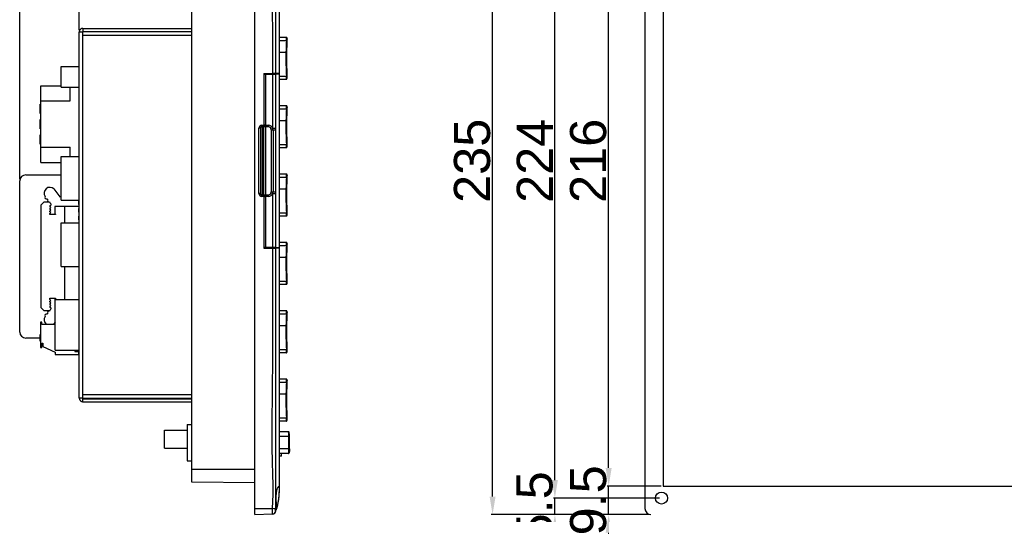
# Model space of a CAD drawing. Header units: millimetres. Extents: x 7205 to 9529, y -660 to 140.
# Tile 135 of 193: x 7730 to 8057, y -242 to -78. Entities that reach past the tile are written whole.
import ezdxf

# ---------------------------------------------------------------- set-up
doc = ezdxf.new("R2010")
doc.units = ezdxf.units.MM
doc.header["$LTSCALE"] = 3
doc.header["$PDSIZE"] = -1
doc.styles.get("Standard").update_dxf_attribs({"font": 'arial.ttf', "height": 12})
doc.dimstyles.new('ISO-25', dxfattribs={"dimtxt": 12, "dimasz": 6, "dimexe": 0.5, "dimexo": 0.625, "dimtad": 1, "dimdec": 1, "dimdsep": 46, "dimtxsty": 'Standard', "dimcen": 0, "dimclrd": 256, "dimclre": 256, "dimadec": 0, "dimazin": 0, "dimtfac": 1, "dimtdec": 1, "dimtmove": 0, "dimatfit": 3, "dimfxl": 1, "dimlwd": 30, "dimlwe": 30, "dimarcsym": 0})

# ---------------------------------------------------------------- blocks, each defined once
blk = doc.blocks.new('*D180')
at = {"lineweight": 30}
for p, q in [((7750.23, -81.21), (7750.23, 55.06)), ((7756.23, 54.56), (7810.53, 54.56)), ((7816.53, -7.78), (7816.53, 55.06))]:
    blk.add_line(p, q, dxfattribs=at)
for points in [[(7756.23, 55.56), (7756.23, 53.56), (7750.23, 54.56)], [(7810.53, 55.56), (7810.53, 53.56), (7816.53, 54.56)]]:
    blk.add_solid(points)
at = {"layer": 'Defpoints', "color": 0}
for p in [(7816.53, 54.56), (7816.53, -8.4), (7750.23, -81.84)]:
    blk.add_point(p, dxfattribs=at)
at = {"color": 0, "insert": (7783.38, 61.31), "char_height": 12, "attachment_point": 5}
blk.add_mtext('65.8', dxfattribs=at)
blk = doc.blocks.new('*D181')
at = {"lineweight": 30}
for p, q in [((7730.43, -130.7), (7730.43, 80.55)), ((7736.43, 80.05), (7810.53, 80.05)), ((7816.53, -7.79), (7816.53, 80.55))]:
    blk.add_line(p, q, dxfattribs=at)
for points in [[(7736.43, 81.05), (7736.43, 79.05), (7730.43, 80.05)], [(7810.53, 81.05), (7810.53, 79.05), (7816.53, 80.05)]]:
    blk.add_solid(points)
at = {"layer": 'Defpoints', "color": 0}
for p in [(7816.53, 80.05), (7816.53, -8.42), (7730.43, -131.32)]:
    blk.add_point(p, dxfattribs=at)
at = {"color": 0, "insert": (7773.48, 86.8), "char_height": 12, "attachment_point": 5}
blk.add_mtext('86.1', dxfattribs=at)
blk = doc.blocks.new('*D230')
at = {"lineweight": 30}
for p, q in [((7908.11, -230.66), (7908.11, -224.66)), ((7942.88, -236.66), (7907.61, -236.66)), ((7908.11, -242.16), (7908.11, -236.66)), ((7939.38, -242.16), (7907.61, -242.16)), ((7908.11, -248.16), (7908.11, -254.16))]:
    blk.add_line(p, q, dxfattribs=at)
for points in [[(7907.11, -230.66), (7909.11, -230.66), (7908.11, -236.66)], [(7907.11, -248.16), (7909.11, -248.16), (7908.11, -242.16)]]:
    blk.add_solid(points)
at = {"layer": 'Defpoints', "color": 0}
for p in [(7908.11, -236.66), (7943.51, -236.66), (7940.01, -242.16)]:
    blk.add_point(p, dxfattribs=at)
at = {"color": 0, "insert": (7901.39, -239.41), "char_height": 12, "attachment_point": 5, "rotation": 90}
blk.add_mtext('5.5', dxfattribs=at)
blk = doc.blocks.new('*D231')
at = {"lineweight": 30}
for p, q in [((7942.88, -12.66), (7907.61, -12.66)), ((7908.11, -230.66), (7908.11, -18.66)), ((7942.88, -236.66), (7907.61, -236.66))]:
    blk.add_line(p, q, dxfattribs=at)
for points in [[(7907.11, -18.66), (7909.11, -18.66), (7908.11, -12.66)], [(7907.11, -230.66), (7909.11, -230.66), (7908.11, -236.66)]]:
    blk.add_solid(points)
at = {"layer": 'Defpoints', "color": 0}
for p in [(7908.11, -12.66), (7943.51, -12.66), (7943.51, -236.66)]:
    blk.add_point(p, dxfattribs=at)
at = {"color": 0, "insert": (7901.46, -124.66), "char_height": 12, "attachment_point": 5, "rotation": 90}
blk.add_mtext('224', dxfattribs=at)
blk = doc.blocks.new('*D232')
at = {"lineweight": 30}
for p, q in [((7925.97, -226.66), (7925.97, -220.66)), ((7943.38, -232.66), (7925.47, -232.66)), ((7925.97, -242.16), (7925.97, -232.66)), ((7939.38, -242.16), (7925.47, -242.16)), ((7925.97, -248.16), (7925.97, -254.16))]:
    blk.add_line(p, q, dxfattribs=at)
for points in [[(7924.97, -226.66), (7926.97, -226.66), (7925.97, -232.66)], [(7924.97, -248.16), (7926.97, -248.16), (7925.97, -242.16)]]:
    blk.add_solid(points)
at = {"layer": 'Defpoints', "color": 0}
for p in [(7925.97, -232.66), (7944.01, -232.66), (7940.01, -242.16)]:
    blk.add_point(p, dxfattribs=at)
at = {"color": 0, "insert": (7919.22, -237.41), "char_height": 12, "attachment_point": 5, "rotation": 90}
blk.add_mtext('9.5', dxfattribs=at)
blk = doc.blocks.new('*D233')
at = {"lineweight": 30}
for p, q in [((7943.38, -16.66), (7925.47, -16.66)), ((7925.97, -226.66), (7925.97, -22.66)), ((7943.38, -232.66), (7925.47, -232.66))]:
    blk.add_line(p, q, dxfattribs=at)
for points in [[(7924.97, -22.66), (7926.97, -22.66), (7925.97, -16.66)], [(7924.97, -226.66), (7926.97, -226.66), (7925.97, -232.66)]]:
    blk.add_solid(points)
at = {"layer": 'Defpoints', "color": 0}
for p in [(7925.97, -16.66), (7944.01, -16.66), (7944.01, -232.66)]:
    blk.add_point(p, dxfattribs=at)
at = {"color": 0, "insert": (7919.22, -124.66), "char_height": 12, "attachment_point": 5, "rotation": 90}
blk.add_mtext('216', dxfattribs=at)
blk = doc.blocks.new('*D234')
at = {"lineweight": 30}
for p, q in [((7939.38, -7.16), (7886.93, -7.16)), ((7887.43, -236.16), (7887.43, -13.16)), ((7939.38, -242.16), (7886.93, -242.16))]:
    blk.add_line(p, q, dxfattribs=at)
for points in [[(7886.43, -13.16), (7888.43, -13.16), (7887.43, -7.16)], [(7886.43, -236.16), (7888.43, -236.16), (7887.43, -242.16)]]:
    blk.add_solid(points)
at = {"layer": 'Defpoints', "color": 0}
for p in [(7887.43, -7.16), (7940.01, -7.16), (7940.01, -242.16)]:
    blk.add_point(p, dxfattribs=at)
at = {"color": 0, "insert": (7880.68, -124.66), "char_height": 12, "attachment_point": 5, "rotation": 90}
blk.add_mtext('235', dxfattribs=at)

msp = doc.modelspace()

# ---------------------------------------------------------------- linework, layer by layer
at = {"linetype": 'Continuous', "lineweight": 30}
for p, q in [((7808.53, -240.16), (7808.53, -9.16)), ((7938.01, -9.16), (7938.01, -240.16)), ((7816.53, -17.16), (7816.53, -95.66)), ((7787.53, -227.16), (7787.53, -22.16)), ((7751.43, -81.66), (7751.23, -81.86)), ((7751.43, -80.66), (7751.43, -81.66)), ((7751.43, -80.66), (7787.53, -80.66)), ((7751.43, -81.66), (7787.53, -81.66)), ((7750.23, -81.86), (7751.43, -81.86)), ((7750.23, -203.46), (7750.23, -81.86)), ((7751.43, -83.06), (7751.43, -81.86)), ((7787.53, -81.86), (7751.43, -81.86)), ((7751.43, -202.26), (7751.43, -83.06)), ((7787.53, -83.06), (7751.43, -83.06)), ((7816.53, -83.61), (7818.96, -83.61)), ((7816.53, -84.66), (7818.96, -84.66)), ((7819.16, -84.67), (7818.96, -84.66)), ((7818.83, -88.7), (7816.53, -88.7)), ((7744.23, -100.21), (7744.23, -93.31)), ((7744.23, -93.31), (7750.23, -93.31)), ((7811.53, -95.66), (7814.44, -95.66)), ((7811.53, -95.66), (7811.53, -112.86)), ((7811.53, -95.86), (7812.05, -95.86)), ((7812.05, -95.86), (7812.05, -112.86)), ((7812.05, -95.86), (7814.44, -95.86)), ((7813.39, -95.86), (7813.39, -95.66)), ((7813.68, -95.66), (7813.68, -95.86)), ((7814.44, -95.86), (7815.35, -95.86)), ((7814.53, -95.66), (7814.53, -95.86)), ((7816.53, -95.66), (7816.53, -95.86)), ((7816.53, -95.86), (7816.53, -153.46)), ((7816.53, -96.56), (7818.96, -96.56)), ((7818.96, -97.61), (7816.53, -97.61)), ((7819.16, -96.55), (7818.96, -96.56)), ((7737.43, -99.76), (7744.23, -99.76)), ((7737.43, -104.76), (7737.43, -99.76)), ((7744.23, -100.21), (7750.23, -100.21)), ((7747.23, -104.76), (7747.23, -100.21)), ((7737.43, -105.84), (7737.23, -105.84)), ((7737.23, -108.17), (7737.23, -105.84)), ((7737.43, -104.76), (7747.23, -104.76)), ((7737.43, -120.16), (7737.43, -104.76)), ((7816.53, -106.31), (7818.96, -106.31)), ((7816.53, -107.36), (7818.96, -107.36)), ((7819.16, -107.37), (7818.96, -107.36)), ((7737.23, -108.17), (7737.43, -108.17)), ((7737.23, -108.59), (7737.23, -108.17)), ((7737.23, -108.92), (7737.23, -108.59)), ((7737.23, -108.59), (7737.43, -108.59)), ((7737.23, -108.92), (7737.43, -108.92)), ((7737.43, -110.92), (7737.23, -110.92)), ((7737.23, -113.25), (7737.23, -110.92)), ((7737.23, -113.25), (7737.43, -113.25)), ((7737.23, -113.67), (7737.23, -113.25)), ((7737.23, -113.67), (7737.43, -113.67)), ((7737.23, -114), (7737.23, -113.67)), ((7737.23, -114), (7737.43, -114)), ((7809.85, -135.46), (7809.85, -113.86)), ((7810.33, -113.86), (7809.85, -113.86)), ((7810.33, -113.86), (7810.33, -135.46)), ((7811.03, -113.36), (7810.83, -113.36)), ((7810.85, -112.86), (7811.53, -112.86)), ((7811.03, -135.96), (7811.03, -113.36)), ((7812.05, -112.86), (7811.53, -112.86)), ((7811.53, -136.46), (7811.53, -112.86)), ((7813.01, -113.36), (7812.03, -113.36)), ((7812.03, -113.36), (7812.03, -135.96)), ((7812.05, -112.86), (7813.03, -112.86)), ((7813.94, -114.36), (7814.01, -114.36)), ((7813.94, -114.36), (7813.94, -134.96)), ((7814.01, -114.36), (7814.53, -114.36)), ((7814.01, -134.96), (7814.01, -114.36)), ((7814.53, -114.36), (7814.53, -134.96)), ((7815.35, -113.85), (7815.35, -114.36)), ((7818.83, -111.4), (7816.53, -111.4)), ((7737.43, -116), (7737.23, -116)), ((7737.23, -118.33), (7737.23, -116)), ((7737.23, -118.33), (7737.43, -118.33)), ((7737.23, -118.75), (7737.23, -118.33)), ((7737.23, -118.75), (7737.43, -118.75)), ((7737.23, -119.08), (7737.23, -118.75)), ((7737.23, -119.08), (7737.43, -119.08)), ((7737.43, -120.16), (7747.23, -120.16)), ((7737.43, -125.16), (7737.43, -120.16)), ((7747.23, -123.21), (7747.23, -120.16)), ((7816.53, -119.26), (7818.96, -119.26)), ((7818.96, -120.31), (7816.53, -120.31)), ((7819.16, -119.25), (7818.96, -119.26)), ((7744.23, -137.71), (7744.23, -123.21)), ((7744.23, -123.21), (7750.23, -123.21)), ((7737.43, -125.16), (7744.23, -125.16)), ((7732.43, -129.32), (7744.23, -129.32)), ((7816.53, -129.01), (7818.96, -129.01)), ((7816.53, -130.06), (7818.96, -130.06)), ((7819.16, -130.07), (7818.96, -130.06)), ((7730.43, -181.52), (7730.43, -131.32)), ((7741.78, -134.01), (7743.8, -136.57)), ((7743.8, -136.57), (7744.23, -136.48)), ((7810.33, -135.46), (7809.85, -135.46)), ((7810.83, -135.96), (7811.03, -135.96)), ((7811.53, -136.46), (7810.85, -136.46)), ((7811.53, -136.46), (7812.05, -136.46)), ((7811.53, -136.46), (7811.53, -153.66)), ((7812.03, -135.96), (7813.01, -135.96)), ((7812.05, -136.46), (7812.05, -153.46)), ((7813.03, -136.46), (7812.05, -136.46)), ((7813.94, -134.96), (7814.01, -134.96)), ((7814.01, -134.96), (7814.53, -134.96)), ((7814.44, -153.46), (7814.44, -135.47)), ((7818.83, -134.1), (7816.53, -134.1)), ((7737.43, -139.42), (7738.43, -138.42)), ((7737.43, -139.42), (7737.43, -173.42)), ((7740.37, -138.42), (7738.43, -138.42)), ((7740.5, -140.45), (7740.8, -140.11)), ((7740.5, -140.7), (7740.5, -140.45)), ((7740.53, -139.49), (7740.85, -139.24)), ((7740.53, -139.79), (7740.53, -139.49)), ((7740.8, -140.11), (7740.53, -139.79)), ((7740.85, -139.24), (7740.85, -139.06)), ((7750.23, -139.82), (7742.11, -139.82)), ((7742.11, -139.82), (7742.11, -142.13)), ((7744.23, -137.71), (7750.23, -137.71)), ((7745.43, -145.21), (7745.43, -139.82)), ((7750.23, -137.96), (7750.03, -137.96)), ((7750.03, -138.57), (7750.03, -137.96)), ((7750.03, -139.17), (7750.03, -138.57)), ((7750.03, -139.17), (7750.23, -139.17)), ((7750.23, -140.5), (7750.03, -140.5)), ((7750.03, -141.11), (7750.03, -140.5)), ((7740.49, -141.33), (7740.81, -141.04)), ((7740.49, -141.62), (7740.49, -141.33)), ((7740.8, -141.82), (7740.49, -141.62)), ((7740.49, -142.18), (7740.8, -141.82)), ((7740.49, -142.52), (7740.49, -142.18)), ((7742.28, -142.52), (7740.49, -142.52)), ((7740.81, -141.04), (7740.5, -140.7)), ((7742.11, -142.13), (7742.28, -142.32)), ((7742.28, -142.32), (7742.28, -142.52)), ((7750.03, -141.71), (7750.03, -141.11)), ((7750.03, -141.71), (7750.23, -141.71)), ((7750.23, -143.04), (7750.03, -143.04)), ((7750.03, -143.65), (7750.03, -143.04)), ((7750.03, -144.25), (7750.03, -143.65)), ((7816.53, -141.96), (7818.96, -141.96)), ((7818.96, -143.01), (7816.53, -143.01)), ((7819.16, -141.95), (7818.96, -141.96)), ((7744.23, -159.71), (7744.23, -145.21)), ((7744.23, -145.21), (7750.23, -145.21)), ((7750.03, -144.25), (7750.23, -144.25)), ((7812.05, -153.46), (7811.53, -153.46)), ((7814.44, -153.46), (7812.05, -153.46)), ((7813.39, -153.66), (7813.39, -153.46)), ((7813.68, -153.46), (7813.68, -153.66)), ((7814.53, -153.46), (7814.53, -153.66)), ((7816.53, -151.71), (7818.96, -151.71)), ((7816.53, -152.76), (7818.96, -152.76)), ((7816.53, -153.46), (7816.53, -153.66)), ((7819.16, -152.77), (7818.96, -152.76)), ((7811.53, -153.66), (7814.44, -153.66)), ((7816.53, -153.66), (7816.53, -232.16)), ((7818.83, -156.8), (7816.53, -156.8)), ((7744.23, -159.71), (7750.23, -159.71)), ((7745.43, -170.68), (7745.43, -159.71)), ((7816.53, -164.66), (7818.96, -164.66)), ((7818.96, -165.71), (7816.53, -165.71)), ((7819.16, -164.65), (7818.96, -164.66)), ((7740.49, -170.66), (7740.49, -170.32)), ((7740.49, -170.32), (7742.28, -170.32)), ((7740.8, -171.02), (7740.49, -170.66)), ((7740.49, -171.22), (7740.8, -171.02)), ((7740.49, -171.51), (7740.49, -171.22)), ((7740.81, -171.8), (7740.49, -171.51)), ((7740.5, -172.14), (7740.81, -171.8)), ((7740.5, -172.39), (7740.5, -172.14)), ((7740.8, -172.73), (7740.5, -172.39)), ((7740.53, -173.05), (7740.8, -172.73)), ((7740.53, -173.35), (7740.53, -173.05)), ((7742.28, -170.52), (7742.11, -170.71)), ((7742.11, -170.71), (7742.11, -173.02)), ((7742.11, -173.02), (7742.23, -173.02)), ((7742.23, -187.58), (7742.23, -170.68)), ((7742.23, -170.68), (7750.23, -170.68)), ((7742.28, -170.32), (7742.28, -170.52)), ((7738.43, -174.42), (7737.43, -173.42)), ((7738.43, -174.42), (7740.37, -174.42)), ((7740.85, -173.6), (7740.53, -173.35)), ((7740.85, -173.78), (7740.85, -173.6)), ((7816.53, -174.41), (7818.96, -174.41)), ((7816.53, -175.46), (7818.96, -175.46)), ((7819.16, -175.47), (7818.96, -175.46)), ((7737.38, -178.21), (7737.38, -186.61)), ((7737.75, -178.21), (7737.38, -178.21)), ((7737.75, -178.96), (7737.75, -178.21)), ((7742.23, -178.96), (7737.75, -178.96)), ((7741.78, -178.83), (7741.64, -178.96)), ((7742.23, -178.26), (7741.78, -178.83)), ((7818.83, -179.5), (7816.53, -179.5)), ((7737.38, -182.36), (7737.23, -182.36)), ((7737.23, -184.03), (7737.23, -182.36)), ((7737.23, -183.52), (7732.43, -183.52)), ((7737.23, -184.03), (7737.38, -184.03)), ((7737.23, -184.32), (7737.23, -184.03)), ((7737.23, -184.32), (7737.38, -184.32)), ((7737.23, -184.56), (7737.23, -184.32)), ((7737.23, -184.56), (7737.38, -184.56)), ((7737.75, -185.25), (7738.11, -185.25)), ((7737.75, -186.61), (7737.75, -185.25)), ((7738.11, -185.25), (7738.11, -186.35)), ((7737.38, -186.61), (7737.75, -186.61)), ((7738.11, -186.35), (7742.26, -188.2)), ((7742.23, -187.58), (7750.23, -187.58)), ((7742.26, -188.2), (7742.26, -188.96)), ((7742.26, -188.96), (7750.03, -188.96)), ((7748.73, -187.58), (7748.73, -187.96)), ((7748.73, -187.96), (7750.23, -187.96)), ((7750.03, -188.96), (7750.03, -187.96)), ((7816.53, -187.36), (7818.96, -187.36)), ((7818.96, -188.41), (7816.53, -188.41)), ((7819.16, -187.35), (7818.96, -187.36)), ((7816.53, -197.11), (7818.96, -197.11)), ((7816.53, -198.16), (7818.96, -198.16)), ((7819.16, -198.17), (7818.96, -198.16)), ((7751.43, -203.46), (7751.43, -202.26)), ((7751.43, -202.26), (7787.53, -202.26)), ((7818.83, -202.2), (7816.53, -202.2)), ((7751.43, -203.46), (7750.23, -203.46)), ((7751.23, -203.46), (7751.43, -203.66)), ((7751.43, -203.46), (7787.53, -203.46)), ((7751.43, -204.66), (7751.43, -203.66)), ((7751.43, -203.66), (7787.53, -203.66)), ((7751.43, -204.66), (7787.53, -204.66)), ((7786.03, -212.26), (7786.03, -224.26)), ((7786.03, -212.26), (7787.53, -212.26)), ((7816.53, -210.06), (7818.96, -210.06)), ((7818.96, -211.11), (7816.53, -211.11)), ((7819.16, -210.05), (7818.96, -210.06)), ((7778.53, -220.11), (7778.53, -214.11)), ((7778.53, -214.11), (7786.03, -214.11)), ((7819.64, -214.61), (7816.53, -214.61)), ((7819.8, -216.26), (7816.53, -216.26)), ((7819.8, -220.26), (7819.8, -216.26)), ((7820, -216.26), (7819.8, -216.26)), ((7820, -220.26), (7820, -216.26)), ((7778.53, -220.11), (7786.03, -220.11)), ((7819.8, -220.26), (7816.53, -220.26)), ((7819.64, -221.91), (7816.53, -221.91)), ((7817.33, -222.71), (7817.33, -221.91)), ((7820, -220.26), (7819.8, -220.26)), ((7786.03, -224.26), (7787.53, -224.26)), ((7816.55, -222.76), (7816.53, -222.76)), ((7817.33, -222.71), (7816.55, -222.76)), ((7787.53, -231.43), (7787.53, -227.16)), ((7808.53, -227.16), (7787.53, -227.16)), ((7808.53, -231.61), (7787.53, -231.43)), ((7816.53, -232.16), (7816.53, -234.16)), ((7808.53, -240.16), (7814.38, -240.16)), ((7808.53, -242.16), (7808.53, -240.16)), ((7815.33, -241.27), (7815.55, -240.44)), ((7815.63, -240.39), (7815.67, -240.25)), ((7808.53, -242.16), (7814.38, -241.95))]:
    msp.add_line(p, q, dxfattribs=at)
at = {"color": 3, "linetype": 'Continuous', "lineweight": 30}
for p, q in [((7944.01, -16.66), (7944.01, -232.66)), ((7944.01, -232.66), (8332.01, -232.66))]:
    msp.add_line(p, q, dxfattribs=at)
at = {"linetype": 'Continuous', "lineweight": 30, "flags": 128}
for points in [[(7815.35, -10.06), (7815.35, -10.06), (7815.35, -12.06), (7815.35, -20.06), (7815.35, -52.06), (7815.35, -95.66)], [(7814.44, -113.85), (7814.44, -110.53), (7814.44, -108.51), (7814.44, -95.86)], [(7815.35, -95.86), (7815.35, -97.86), (7815.35, -105.86), (7815.35, -113.85)], [(7814.44, -113.85), (7814.59, -113.85), (7814.74, -113.85), (7814.87, -113.85), (7815, -113.85), (7815.12, -113.85), (7815.21, -113.85), (7815.29, -113.85), (7815.35, -113.85)], [(7814.53, -114.36), (7814.67, -114.36), (7814.8, -114.36), (7814.92, -114.36), (7815.04, -114.36), (7815.14, -114.36), (7815.23, -114.36), (7815.3, -114.36), (7815.35, -114.36)], [(7815.35, -114.36), (7815.35, -116.39), (7815.35, -124.54), (7815.35, -134.96)], [(7814.44, -135.47), (7814.59, -135.47), (7814.74, -135.47), (7814.87, -135.47), (7815, -135.47), (7815.12, -135.47), (7815.21, -135.47), (7815.29, -135.47), (7815.35, -135.47)], [(7814.53, -134.96), (7814.67, -134.96), (7814.8, -134.96), (7814.92, -134.96), (7815.04, -134.96), (7815.14, -134.96), (7815.22, -134.96), (7815.3, -134.96), (7815.35, -134.96)], [(7815.35, -134.96), (7815.35, -135.25), (7815.35, -135.47)], [(7815.35, -135.47), (7815.35, -137.86), (7815.35, -153.46)], [(7815.35, -153.66), (7815.35, -155.66), (7815.35, -163.66), (7815.35, -195.66), (7815.35, -239.26), (7815.35, -239.26)], [(7815.35, -241.27), (7815.35, -241.27), (7815.35, -241.27), (7815.35, -241.27), (7815.35, -241.27), (7815.35, -241.27), (7815.35, -241.27)]]:
    msp.add_lwpolyline(points, dxfattribs=at)
at = {"color": 3, "linetype": 'Continuous', "lineweight": 30}
msp.add_circle((7943.51, -236.66), 2, dxfattribs=at)
at = {"linetype": 'Continuous', "lineweight": 30}
for centre, radius, start, end in [((7941.54, -90.61), 122.72, 177.2211, 179.1085), ((7818.96, -83.81), 0.2, 41.9572, 89.9901), ((7941.54, -90.61), 122.52, 177.2211, 179.0121), ((7941.54, -90.61), 122.72, 179.1085, 182.7789), ((7941.54, -90.61), 122.52, 179.0121, 180), ((7941.54, -90.61), 122.52, 180, 182.7789), ((7815.28, -95.96), 0.3, 90, 160.5288), ((7941.54, -113.31), 122.72, 177.2211, 179.1085), ((7818.96, -106.51), 0.2, 41.9572, 89.9901), ((7941.54, -113.31), 122.52, 177.2211, 179.0121), ((7810.85, -113.86), 1, 90, 180), ((7810.83, -113.86), 0.5, 90, 180), ((7807.25, -112.98), 3.6, 354.0133, 1.9891), ((7811.03, -112.86), 0.5, 270, 0), ((7812.03, -112.86), 0.5, 180, 270), ((7808.45, -112.98), 3.6, 354.0133, 1.9891), ((7809.43, -112.98), 3.6, 354.0133, 1.9891), ((7813.01, -114.36), 1, 359.9825, 89.9825), ((7813.03, -114.36), 1.5, 19.7256, 89.9901), ((7813.03, -114.36), 1.5, 359.9997, 19.7371), ((7941.54, -113.31), 122.72, 179.1085, 182.7789), ((7941.54, -113.31), 122.52, 179.0121, 180), ((7941.54, -113.31), 122.52, 180, 182.7789), ((7732.43, -131.32), 2, 90, 180), ((7941.54, -136.01), 122.72, 177.2211, 179.1085), ((7818.96, -129.21), 0.2, 41.9572, 89.9901), ((7941.54, -136.01), 122.52, 177.2211, 179.0121), ((7740.44, -135.37), 1.91, 45.3813, 217.0566), ((7941.54, -136.01), 122.52, 179.0121, 180), ((7739.32, -136.82), 0.502, 144.364, 290.9282), ((7739.85, -137.25), 0.344, 185.7818, 260.9068), ((7810.85, -135.46), 1, 180, 270), ((7810.83, -135.46), 0.5, 180, 270), ((7807.25, -136.33), 3.6, 358.0109, 5.9867), ((7811.03, -136.46), 0.5, 0, 90), ((7812.03, -136.46), 0.5, 90, 180), ((7808.45, -136.33), 3.6, 358.0109, 5.9867), ((7813.01, -134.96), 1, 270.0175, 0.0175), ((7809.43, -136.33), 3.6, 358.0109, 5.9867), ((7813.03, -134.96), 1.5, 270.0098, 340.2121), ((7813.03, -134.96), 1.5, 340.2006, 0.0003), ((7941.54, -136.01), 122.72, 179.1085, 182.7789), ((7941.54, -136.01), 122.52, 180, 182.7789), ((7740.14, -137.88), 0.447, 140.4541, 289.1849), ((7750.45, -131.36), 12.3, 214.2998, 218.7206), ((7815.28, -153.36), 0.3, 199.5428, 270), ((7941.54, -158.71), 122.72, 177.2211, 179.1085), ((7818.96, -151.91), 0.2, 41.9572, 89.9901), ((7941.54, -158.71), 122.52, 177.2211, 179.0121), ((7941.54, -158.71), 122.72, 179.1085, 182.7789), ((7941.54, -158.71), 122.52, 179.0121, 180), ((7941.54, -158.71), 122.52, 180, 182.7789), ((7740.44, -177.47), 1.91, 142.9434, 231.1712), ((7739.32, -176.02), 0.502, 69.0718, 215.636), ((7739.85, -175.59), 0.344, 99.0932, 174.2182), ((7740.14, -174.97), 0.447, 70.8151, 219.5459), ((7750.45, -181.48), 12.3, 141.2794, 145.7002), ((7941.54, -181.41), 122.72, 177.2211, 179.1085), ((7941.54, -181.41), 122.52, 177.2211, 179.0121), ((7941.54, -181.41), 122.72, 179.1085, 182.7789), ((7941.54, -181.41), 122.52, 179.0121, 180), ((7732.43, -181.52), 2, 180, 270), ((7941.54, -181.41), 122.52, 180, 182.7789), ((7941.54, -204.11), 122.72, 177.2211, 179.1085), ((7941.54, -204.11), 122.52, 177.2211, 179.0121), ((7941.54, -204.11), 122.72, 179.1085, 182.7789), ((7941.54, -204.11), 122.52, 179.0121, 180), ((7941.54, -204.11), 122.52, 180, 182.7789), ((7819.64, -221.71), 0.2, 270.1427, 0.142), ((7803.81, -333.5), 93.94, 82.9681, 83.5418), ((7814.34, -240.96), 0.995, 272.121, 347.4195), ((7814.41, -240.95), 1, 272, 341.191), ((7940.01, -240.16), 2, 180, 270)]:
    msp.add_arc(centre, radius, start, end, dxfattribs=at)
for centre, start_param, end_param in [((7812.94, -114.36), 0, 1.570796), ((7812.94, -134.96), 4.712389, 6.283185)]:
    msp.add_ellipse(centre, major_axis=(1, 0), ratio=0.999391, start_param=start_param, end_param=end_param, dxfattribs=at)
for points, knots in [([(7814.44, -95.66), (7814.42, -81.55), (7814.38, -56.84), (7814.55, -30.06), (7814.38, -16.36), (7814.54, -12.24), (7814.43, -10.18), (7814.38, -9.16)], [0, 0, 0, 0, 0.489166, 0.857175, 0.928571, 0.964334, 1, 1, 1, 1]), ([(7819.18, -84.13), (7819.18, -84.08), (7819.18, -83.95), (7819.18, -83.85), (7819.17, -83.79), (7819.16, -83.74), (7819.13, -83.69), (7819.09, -83.65), (7819.03, -83.61), (7818.98, -83.61), (7818.96, -83.61)], [0, 0, 0, 0, 0.174811, 0.53255, 0.650768, 0.719899, 0.786608, 0.854462, 0.930523, 1, 1, 1, 1]), ([(7818.96, -84.66), (7818.97, -84.54), (7818.98, -84.3), (7818.98, -83.99), (7818.98, -83.75), (7818.97, -83.63), (7818.97, -83.61), (7818.96, -83.61)], [0, 0, 0, 0, 0.214469, 0.428995, 0.643256, 0.857374, 1, 1, 1, 1]), ([(7819.18, -84.13), (7819.18, -84.13), (7819.18, -84.2), (7819.17, -84.39), (7819.17, -84.57), (7819.16, -84.67)], [0, 0, 0, 0, 0.016653, 0.508341, 1, 1, 1, 1]), ([(7819.18, -84.21), (7819.18, -84.13), (7819.18, -84.04), (7819.18, -83.99), (7819.18, -83.98)], [0, 0, 0, 0, 0.841784, 1, 1, 1, 1]), ([(7818.83, -88.7), (7818.85, -88.7), (7818.88, -88.7), (7818.92, -88.68), (7818.98, -88.64), (7819.02, -88.58), (7819.04, -88.52), (7819.04, -88.49), (7819.04, -88.49)], [0, 0, 0, 0, 0.0924194, 0.2218968, 0.3963285, 0.6380016, 0.956519, 1, 1, 1, 1]), ([(7818.83, -88.7), (7818.85, -88.7), (7818.88, -88.7), (7818.92, -88.68), (7818.98, -88.64), (7819.02, -88.58), (7819.04, -88.52), (7819.04, -88.49), (7819.04, -88.49)], [0, 0, 0, 0, 0.092419, 0.221897, 0.396329, 0.638002, 0.956519, 1, 1, 1, 1]), ([(7815.35, -95.66), (7815.31, -95.66), (7815.21, -95.66), (7814.95, -95.66), (7814.68, -95.66), (7814.51, -95.66), (7814.44, -95.66)], [0, 0, 0, 0, 0.279142, 0.558283, 0.837425, 1, 1, 1, 1]), ([(7816.53, -95.66), (7816.48, -95.66), (7816.38, -95.66), (7815.69, -95.66), (7815.35, -95.66)], [0, 0, 0, 0, 0.499953, 1, 1, 1, 1]), ([(7816.53, -95.86), (7816.5, -95.86), (7816.43, -95.86), (7815.98, -95.86), (7815.53, -95.86), (7815.35, -95.86)], [0, 0, 0, 0, 0.3819327, 0.7459756, 1, 1, 1, 1]), ([(7818.96, -97.61), (7818.97, -97.6), (7818.98, -97.57), (7818.98, -97.39), (7818.98, -97.13), (7818.97, -96.83), (7818.97, -96.64), (7818.96, -96.56)], [0, 0, 0, 0, 0.2144689, 0.4289953, 0.6432564, 0.8573742, 1, 1, 1, 1]), ([(7818.97, -97.6), (7818.97, -97.61), (7819, -97.61), (7819.05, -97.59), (7819.1, -97.56), (7819.13, -97.52), (7819.15, -97.48), (7819.16, -97.45), (7819.17, -97.41), (7819.18, -97.34), (7819.18, -97.21), (7819.18, -97.06), (7819.18, -97)], [0, 0, 0, 0, 0.013187, 0.086174, 0.144312, 0.194813, 0.240248, 0.28492, 0.345818, 0.485175, 0.827171, 1, 1, 1, 1]), ([(7819.16, -96.55), (7819.17, -96.61), (7819.17, -96.77), (7819.18, -96.93), (7819.18, -97), (7819.18, -97)], [0, 0, 0, 0, 0.392889, 0.9826, 1, 1, 1, 1]), ([(7819.18, -106.83), (7819.18, -106.78), (7819.18, -106.65), (7819.18, -106.55), (7819.17, -106.49), (7819.16, -106.44), (7819.13, -106.39), (7819.09, -106.35), (7819.03, -106.31), (7818.98, -106.31), (7818.96, -106.31)], [0, 0, 0, 0, 0.174811, 0.53255, 0.650768, 0.719899, 0.786608, 0.854462, 0.930523, 1, 1, 1, 1]), ([(7818.96, -107.36), (7818.97, -107.24), (7818.98, -107), (7818.98, -106.69), (7818.98, -106.45), (7818.97, -106.33), (7818.97, -106.31), (7818.96, -106.31)], [0, 0, 0, 0, 0.214469, 0.428995, 0.643256, 0.857374, 1, 1, 1, 1]), ([(7819.18, -106.83), (7819.18, -106.83), (7819.18, -106.9), (7819.17, -107.09), (7819.17, -107.27), (7819.16, -107.37)], [0, 0, 0, 0, 0.016653, 0.508341, 1, 1, 1, 1]), ([(7819.18, -106.91), (7819.18, -106.83), (7819.18, -106.74), (7819.18, -106.69), (7819.18, -106.68)], [0, 0, 0, 0, 0.841784, 1, 1, 1, 1]), ([(7818.83, -111.4), (7818.85, -111.4), (7818.88, -111.4), (7818.92, -111.38), (7818.98, -111.34), (7819.02, -111.28), (7819.04, -111.22), (7819.04, -111.19), (7819.04, -111.19)], [0, 0, 0, 0, 0.0924194, 0.2218968, 0.3963285, 0.6380016, 0.956519, 1, 1, 1, 1]), ([(7818.83, -111.4), (7818.85, -111.4), (7818.88, -111.4), (7818.92, -111.38), (7818.98, -111.34), (7819.02, -111.28), (7819.04, -111.22), (7819.04, -111.19), (7819.04, -111.19)], [0, 0, 0, 0, 0.092419, 0.221897, 0.396329, 0.638002, 0.956519, 1, 1, 1, 1]), ([(7818.96, -120.31), (7818.97, -120.3), (7818.98, -120.27), (7818.98, -120.09), (7818.98, -119.83), (7818.97, -119.53), (7818.97, -119.34), (7818.96, -119.26)], [0, 0, 0, 0, 0.2144689, 0.4289953, 0.6432564, 0.8573742, 1, 1, 1, 1]), ([(7818.97, -120.3), (7818.97, -120.31), (7819, -120.31), (7819.05, -120.29), (7819.1, -120.26), (7819.13, -120.22), (7819.15, -120.18), (7819.16, -120.15), (7819.17, -120.11), (7819.18, -120.04), (7819.18, -119.91), (7819.18, -119.76), (7819.18, -119.7)], [0, 0, 0, 0, 0.013187, 0.086174, 0.144312, 0.194813, 0.240248, 0.28492, 0.345818, 0.485175, 0.827171, 1, 1, 1, 1]), ([(7819.16, -119.25), (7819.17, -119.31), (7819.17, -119.47), (7819.18, -119.63), (7819.18, -119.7), (7819.18, -119.7)], [0, 0, 0, 0, 0.392889, 0.9826, 1, 1, 1, 1]), ([(7819.18, -129.53), (7819.18, -129.48), (7819.18, -129.35), (7819.18, -129.25), (7819.17, -129.19), (7819.16, -129.14), (7819.13, -129.09), (7819.09, -129.05), (7819.03, -129.01), (7818.98, -129.01), (7818.96, -129.01)], [0, 0, 0, 0, 0.174811, 0.53255, 0.650768, 0.719899, 0.786608, 0.854462, 0.930523, 1, 1, 1, 1]), ([(7818.96, -130.06), (7818.97, -129.94), (7818.98, -129.7), (7818.98, -129.39), (7818.98, -129.15), (7818.97, -129.03), (7818.97, -129.01), (7818.96, -129.01)], [0, 0, 0, 0, 0.214469, 0.428995, 0.643256, 0.857374, 1, 1, 1, 1]), ([(7819.18, -129.53), (7819.18, -129.53), (7819.18, -129.6), (7819.17, -129.79), (7819.17, -129.97), (7819.16, -130.07)], [0, 0, 0, 0, 0.016653, 0.508341, 1, 1, 1, 1]), ([(7819.18, -129.61), (7819.18, -129.53), (7819.18, -129.44), (7819.18, -129.39), (7819.18, -129.38)], [0, 0, 0, 0, 0.841784, 1, 1, 1, 1]), ([(7818.83, -134.1), (7818.85, -134.1), (7818.88, -134.1), (7818.92, -134.08), (7818.98, -134.04), (7819.02, -133.98), (7819.04, -133.92), (7819.04, -133.89), (7819.04, -133.89)], [0, 0, 0, 0, 0.0924194, 0.2218968, 0.3963285, 0.6380016, 0.956519, 1, 1, 1, 1]), ([(7818.83, -134.1), (7818.85, -134.1), (7818.88, -134.1), (7818.92, -134.08), (7818.98, -134.04), (7819.02, -133.98), (7819.04, -133.92), (7819.04, -133.89), (7819.04, -133.89)], [0, 0, 0, 0, 0.092419, 0.221897, 0.396329, 0.638002, 0.956519, 1, 1, 1, 1]), ([(7818.96, -143.01), (7818.97, -143), (7818.98, -142.97), (7818.98, -142.79), (7818.98, -142.53), (7818.97, -142.23), (7818.97, -142.04), (7818.96, -141.96)], [0, 0, 0, 0, 0.2144689, 0.4289953, 0.6432564, 0.8573742, 1, 1, 1, 1]), ([(7818.97, -143), (7818.97, -143.01), (7819, -143.01), (7819.05, -142.99), (7819.1, -142.96), (7819.13, -142.92), (7819.15, -142.88), (7819.16, -142.85), (7819.17, -142.81), (7819.18, -142.74), (7819.18, -142.61), (7819.18, -142.46), (7819.18, -142.4)], [0, 0, 0, 0, 0.013187, 0.086174, 0.144312, 0.194813, 0.240248, 0.28492, 0.345818, 0.485175, 0.827171, 1, 1, 1, 1]), ([(7819.16, -141.95), (7819.17, -142.01), (7819.17, -142.17), (7819.18, -142.33), (7819.18, -142.4), (7819.18, -142.4)], [0, 0, 0, 0, 0.392889, 0.9826, 1, 1, 1, 1]), ([(7815.35, -153.46), (7815.3, -153.46), (7815.21, -153.46), (7814.95, -153.46), (7814.68, -153.46), (7814.5, -153.46), (7814.44, -153.46)], [0, 0, 0, 0, 0.278947, 0.557894, 0.836841, 1, 1, 1, 1]), ([(7815.35, -153.46), (7815.54, -153.46), (7815.99, -153.46), (7816.43, -153.46), (7816.5, -153.46), (7816.53, -153.46)], [0, 0, 0, 0, 0.269256, 0.632, 1, 1, 1, 1]), ([(7819.18, -152.23), (7819.18, -152.18), (7819.18, -152.05), (7819.18, -151.95), (7819.17, -151.89), (7819.16, -151.84), (7819.13, -151.79), (7819.09, -151.75), (7819.03, -151.71), (7818.98, -151.71), (7818.96, -151.71)], [0, 0, 0, 0, 0.174811, 0.53255, 0.650768, 0.719899, 0.786608, 0.854462, 0.930523, 1, 1, 1, 1]), ([(7818.96, -152.76), (7818.97, -152.64), (7818.98, -152.4), (7818.98, -152.09), (7818.98, -151.85), (7818.97, -151.73), (7818.97, -151.71), (7818.96, -151.71)], [0, 0, 0, 0, 0.214469, 0.428995, 0.643256, 0.857374, 1, 1, 1, 1]), ([(7819.18, -152.23), (7819.18, -152.23), (7819.18, -152.3), (7819.17, -152.49), (7819.17, -152.67), (7819.16, -152.77)], [0, 0, 0, 0, 0.016653, 0.508341, 1, 1, 1, 1]), ([(7819.18, -152.31), (7819.18, -152.23), (7819.18, -152.14), (7819.18, -152.09), (7819.18, -152.08)], [0, 0, 0, 0, 0.841784, 1, 1, 1, 1]), ([(7814.38, -240.16), (7814.48, -238.1), (7814.68, -233.99), (7814, -218.01), (7814.5, -199.57), (7814.42, -174.86), (7814.43, -162), (7814.44, -153.66)], [0, 0, 0, 0, 0.071318, 0.142849, 0.55426, 0.710586, 1, 1, 1, 1]), ([(7814.44, -153.66), (7814.55, -153.66), (7814.78, -153.66), (7815.07, -153.66), (7815.26, -153.66), (7815.33, -153.66), (7815.35, -153.66)], [0, 0, 0, 0, 0.2791417, 0.5582834, 0.8374252, 1, 1, 1, 1]), ([(7816.53, -153.66), (7816.48, -153.66), (7816.38, -153.66), (7815.69, -153.66), (7815.35, -153.66)], [0, 0, 0, 0, 0.499953, 1, 1, 1, 1]), ([(7818.83, -156.8), (7818.85, -156.8), (7818.88, -156.8), (7818.92, -156.78), (7818.98, -156.74), (7819.02, -156.68), (7819.04, -156.62), (7819.04, -156.59), (7819.04, -156.59)], [0, 0, 0, 0, 0.0924194, 0.2218968, 0.3963285, 0.6380016, 0.956519, 1, 1, 1, 1]), ([(7818.83, -156.8), (7818.85, -156.8), (7818.88, -156.8), (7818.92, -156.78), (7818.98, -156.74), (7819.02, -156.68), (7819.04, -156.62), (7819.04, -156.59), (7819.04, -156.59)], [0, 0, 0, 0, 0.092419, 0.221897, 0.396329, 0.638002, 0.956519, 1, 1, 1, 1]), ([(7818.96, -165.71), (7818.97, -165.7), (7818.98, -165.67), (7818.98, -165.49), (7818.98, -165.23), (7818.97, -164.93), (7818.97, -164.74), (7818.96, -164.66)], [0, 0, 0, 0, 0.2144689, 0.4289953, 0.6432564, 0.8573742, 1, 1, 1, 1]), ([(7818.97, -165.7), (7818.97, -165.71), (7819, -165.71), (7819.05, -165.69), (7819.1, -165.66), (7819.13, -165.62), (7819.15, -165.58), (7819.16, -165.55), (7819.17, -165.51), (7819.18, -165.44), (7819.18, -165.31), (7819.18, -165.16), (7819.18, -165.1)], [0, 0, 0, 0, 0.013187, 0.086174, 0.144312, 0.194813, 0.240248, 0.28492, 0.345818, 0.485175, 0.827171, 1, 1, 1, 1]), ([(7819.16, -164.65), (7819.17, -164.71), (7819.17, -164.87), (7819.18, -165.03), (7819.18, -165.1), (7819.18, -165.1)], [0, 0, 0, 0, 0.392889, 0.9826, 1, 1, 1, 1]), ([(7819.18, -174.93), (7819.18, -174.88), (7819.18, -174.75), (7819.18, -174.65), (7819.17, -174.59), (7819.16, -174.54), (7819.13, -174.49), (7819.09, -174.45), (7819.03, -174.41), (7818.98, -174.41), (7818.96, -174.41)], [0, 0, 0, 0, 0.174811, 0.53255, 0.650768, 0.719899, 0.786608, 0.854462, 0.930523, 1, 1, 1, 1]), ([(7818.96, -175.46), (7818.97, -175.34), (7818.98, -175.1), (7818.98, -174.79), (7818.98, -174.55), (7818.97, -174.43), (7818.97, -174.41), (7818.96, -174.41)], [0, 0, 0, 0, 0.214469, 0.428995, 0.643256, 0.857374, 1, 1, 1, 1]), ([(7819.18, -174.93), (7819.18, -174.93), (7819.18, -175), (7819.17, -175.19), (7819.17, -175.37), (7819.16, -175.47)], [0, 0, 0, 0, 0.016653, 0.508341, 1, 1, 1, 1]), ([(7819.18, -175.01), (7819.18, -174.93), (7819.18, -174.84), (7819.18, -174.79), (7819.18, -174.78)], [0, 0, 0, 0, 0.841784, 1, 1, 1, 1]), ([(7818.83, -179.5), (7818.85, -179.5), (7818.88, -179.5), (7818.92, -179.48), (7818.98, -179.44), (7819.02, -179.38), (7819.04, -179.32), (7819.04, -179.29), (7819.04, -179.29)], [0, 0, 0, 0, 0.0924194, 0.2218968, 0.3963285, 0.6380016, 0.956519, 1, 1, 1, 1]), ([(7818.83, -179.5), (7818.85, -179.5), (7818.88, -179.5), (7818.92, -179.48), (7818.98, -179.44), (7819.02, -179.38), (7819.04, -179.32), (7819.04, -179.29), (7819.04, -179.29)], [0, 0, 0, 0, 0.092419, 0.221897, 0.396329, 0.638002, 0.956519, 1, 1, 1, 1]), ([(7818.96, -188.41), (7818.97, -188.4), (7818.98, -188.37), (7818.98, -188.19), (7818.98, -187.93), (7818.97, -187.63), (7818.97, -187.44), (7818.96, -187.36)], [0, 0, 0, 0, 0.2144689, 0.4289953, 0.6432564, 0.8573742, 1, 1, 1, 1]), ([(7818.97, -188.4), (7818.97, -188.41), (7819, -188.41), (7819.05, -188.39), (7819.1, -188.36), (7819.13, -188.32), (7819.15, -188.28), (7819.16, -188.25), (7819.17, -188.21), (7819.18, -188.14), (7819.18, -188.01), (7819.18, -187.86), (7819.18, -187.8)], [0, 0, 0, 0, 0.013187, 0.086174, 0.144312, 0.194813, 0.240248, 0.28492, 0.345818, 0.485175, 0.827171, 1, 1, 1, 1]), ([(7819.16, -187.35), (7819.17, -187.41), (7819.17, -187.57), (7819.18, -187.73), (7819.18, -187.8), (7819.18, -187.8)], [0, 0, 0, 0, 0.392889, 0.9826, 1, 1, 1, 1]), ([(7819.18, -197.63), (7819.18, -197.58), (7819.18, -197.45), (7819.18, -197.35), (7819.17, -197.29), (7819.16, -197.24), (7819.13, -197.19), (7819.09, -197.15), (7819.03, -197.11), (7818.98, -197.11), (7818.96, -197.11)], [0, 0, 0, 0, 0.174811, 0.53255, 0.650768, 0.719899, 0.786608, 0.854462, 0.930523, 1, 1, 1, 1]), ([(7818.96, -198.16), (7818.97, -198.04), (7818.98, -197.8), (7818.98, -197.49), (7818.98, -197.25), (7818.97, -197.13), (7818.97, -197.11), (7818.96, -197.11)], [0, 0, 0, 0, 0.214469, 0.428995, 0.643256, 0.857374, 1, 1, 1, 1]), ([(7819.18, -197.63), (7819.18, -197.63), (7819.18, -197.7), (7819.17, -197.89), (7819.17, -198.07), (7819.16, -198.17)], [0, 0, 0, 0, 0.016653, 0.508341, 1, 1, 1, 1]), ([(7819.18, -197.71), (7819.18, -197.63), (7819.18, -197.54), (7819.18, -197.49), (7819.18, -197.48)], [0, 0, 0, 0, 0.841784, 1, 1, 1, 1]), ([(7818.83, -202.2), (7818.85, -202.2), (7818.88, -202.2), (7818.92, -202.18), (7818.98, -202.14), (7819.02, -202.08), (7819.04, -202.02), (7819.04, -201.99), (7819.04, -201.99)], [0, 0, 0, 0, 0.0924194, 0.2218968, 0.3963285, 0.6380016, 0.956519, 1, 1, 1, 1]), ([(7818.83, -202.2), (7818.85, -202.2), (7818.88, -202.2), (7818.92, -202.18), (7818.98, -202.14), (7819.02, -202.08), (7819.04, -202.02), (7819.04, -201.99), (7819.04, -201.99)], [0, 0, 0, 0, 0.092419, 0.221897, 0.396329, 0.638002, 0.956519, 1, 1, 1, 1]), ([(7750.23, -203.46), (7750.23, -203.53), (7750.24, -203.67), (7750.3, -203.89), (7750.41, -204.1), (7750.55, -204.29), (7750.74, -204.45), (7750.95, -204.56), (7751.18, -204.64), (7751.35, -204.65), (7751.43, -204.66)], [0, 0, 0, 0, 0.113285, 0.229215, 0.354825, 0.484075, 0.609717, 0.739002, 0.867546, 1, 1, 1, 1]), ([(7818.96, -211.11), (7818.97, -211.1), (7818.98, -211.07), (7818.98, -210.89), (7818.98, -210.63), (7818.97, -210.33), (7818.97, -210.14), (7818.96, -210.06)], [0, 0, 0, 0, 0.2144689, 0.4289953, 0.6432564, 0.8573742, 1, 1, 1, 1]), ([(7818.97, -211.1), (7818.97, -211.11), (7819, -211.11), (7819.05, -211.09), (7819.1, -211.06), (7819.13, -211.02), (7819.15, -210.98), (7819.16, -210.95), (7819.17, -210.91), (7819.18, -210.84), (7819.18, -210.71), (7819.18, -210.56), (7819.18, -210.5)], [0, 0, 0, 0, 0.013187, 0.086174, 0.144312, 0.194813, 0.240248, 0.28492, 0.345818, 0.485175, 0.827171, 1, 1, 1, 1]), ([(7819.16, -210.05), (7819.17, -210.11), (7819.17, -210.27), (7819.18, -210.43), (7819.18, -210.5), (7819.18, -210.5)], [0, 0, 0, 0, 0.392889, 0.9826, 1, 1, 1, 1]), ([(7820, -216.26), (7820, -216.23), (7820.01, -216.03), (7819.99, -215.63), (7819.95, -215.16), (7819.9, -214.87), (7819.86, -214.74), (7819.78, -214.65), (7819.71, -214.61), (7819.66, -214.61), (7819.64, -214.61)], [0, 0, 0, 0, 0.028582, 0.255805, 0.487806, 0.727684, 0.871696, 0.927248, 0.975943, 1, 1, 1, 1]), ([(7819.8, -216.26), (7819.8, -216.07), (7819.8, -215.7), (7819.77, -215.21), (7819.73, -214.84), (7819.68, -214.64), (7819.65, -214.62), (7819.64, -214.61)], [0, 0, 0, 0, 0.21304, 0.425981, 0.639621, 0.85465, 1, 1, 1, 1]), ([(7819.64, -221.91), (7819.66, -221.89), (7819.69, -221.85), (7819.74, -221.56), (7819.78, -221.14), (7819.8, -220.68), (7819.8, -220.38), (7819.8, -220.26)], [0, 0, 0, 0, 0.216097, 0.432225, 0.648158, 0.86299, 1, 1, 1, 1]), ([(7819.64, -221.9), (7819.65, -221.91), (7819.68, -221.91), (7819.74, -221.89), (7819.8, -221.84), (7819.85, -221.78), (7819.89, -221.67), (7819.93, -221.47), (7819.98, -221.12), (7819.99, -220.84), (7819.99, -220.75)], [0, 0, 0, 0, 0.006523, 0.065984, 0.11826, 0.177335, 0.271689, 0.556215, 0.85043, 1, 1, 1, 1]), ([(7819.64, -221.9), (7819.65, -221.91), (7819.66, -221.91), (7819.67, -221.9), (7819.68, -221.9)], [0, 0, 0, 0, 0.499661, 1, 1, 1, 1]), ([(7820, -220.26), (7820, -220.36), (7820, -220.63), (7819.98, -221.03), (7819.94, -221.41), (7819.89, -221.66), (7819.86, -221.69), (7819.84, -221.71)], [0, 0, 0, 0, 0.137133, 0.352115, 0.56809, 0.784119, 1, 1, 1, 1]), ([(7816.38, -236.66), (7816.43, -236.23), (7816.51, -235.36), (7816.53, -234.2), (7816.53, -233.31), (7816.49, -232.79), (7816.35, -232.7), (7816.14, -233.04), (7815.9, -233.79), (7815.68, -234.87), (7815.57, -236.16), (7815.58, -237.47), (7815.73, -238.67), (7815.75, -239.68), (7815.65, -240.35), (7815.55, -240.62), (7815.6, -240.48), (7815.75, -239.93), (7815.98, -239.03), (7816.22, -237.89), (7816.33, -237.05), (7816.38, -236.66)], [0, 0, 0, 0, 0.0527175, 0.1054453, 0.158241, 0.2115802, 0.2642202, 0.3172606, 0.3714668, 0.4265283, 0.4806763, 0.5327505, 0.5839164, 0.6369085, 0.6891233, 0.7408729, 0.7925649, 0.8438742, 0.8966914, 0.9513391, 1, 1, 1, 1]), ([(7816.53, -234.16), (7816.53, -234.51), (7816.53, -234.88), (7816.5, -235.33), (7816.5, -235.35)], [0, 0, 0, 0, 0.943398, 1, 1, 1, 1]), ([(7816.47, -235.62), (7816.45, -235.93), (7816.4, -236.65), (7816.23, -237.85), (7816, -239.03), (7815.76, -239.94), (7815.6, -240.49), (7815.6, -240.51), (7815.59, -240.52)], [0, 0, 0, 0, 0.1308884, 0.3104741, 0.4930474, 0.6796063, 0.8656987, 1, 1, 1, 1]), ([(7814.38, -241.95), (7814.37, -241.95), (7814.37, -241.95), (7814.36, -241.93), (7814.36, -241.9), (7814.35, -241.86), (7814.35, -241.8), (7814.35, -241.74), (7814.34, -241.66), (7814.34, -241.57), (7814.34, -241.48), (7814.34, -241.37), (7814.34, -241.25), (7814.34, -241.09), (7814.35, -240.91), (7814.35, -240.73), (7814.36, -240.56), (7814.37, -240.37), (7814.37, -240.23), (7814.38, -240.16)], [0, 0, 0, 0, 0.0520594, 0.1044732, 0.1580043, 0.2119213, 0.2640897, 0.3166152, 0.3702661, 0.4243057, 0.4763773, 0.5288041, 0.5823498, 0.6362819, 0.7409128, 0.7940047, 0.8478536, 0.9233782, 1, 1, 1, 1]), ([(7815.31, -240.27), (7815.3, -240.34), (7815.29, -240.5), (7815.28, -240.75), (7815.28, -240.97), (7815.28, -241.13), (7815.3, -241.16), (7815.31, -241.18)], [0, 0, 0, 0, 0.149857, 0.362015, 0.576795, 0.790749, 1, 1, 1, 1]), ([(7815.35, -239.26), (7815.35, -239.26), (7815.37, -239.59), (7815.34, -239.93), (7815.31, -240.27)], [0, 0, 0, 0, 0.000059, 1, 1, 1, 1]), ([(7815.31, -241.18), (7815.34, -241.19), (7815.36, -241.21), (7815.35, -241.27), (7815.35, -241.27)], [0, 0, 0, 0, 0.99994, 1, 1, 1, 1])]:
    msp.add_open_spline(points, degree=3, knots=knots, dxfattribs=at)
msp.add_open_spline([(7751.43, -80.66), (7751.27, -80.67), (7750.96, -80.71), (7750.56, -80.99), (7750.28, -81.39), (7750.25, -81.7), (7750.23, -81.86)], degree=3, dxfattribs=at)

# ---------------------------------------------------------------- dimensions: what is measured, and where the dimension line sits
dim = msp.add_linear_dim(base=(7816.53, 80.05), p1=(7730.43, -131.32), p2=(7816.53, -8.42), dimstyle='ISO-25')
dim.commit()
dim.dimension.update_dxf_attribs({"geometry": '*D181', "text_midpoint": (7773.48, 86.8)})
dim = msp.add_linear_dim(base=(7816.53, 54.56), p1=(7750.23, -81.84), p2=(7816.53, -8.4), text='65.8', dimstyle='ISO-25')
dim.commit()
dim.dimension.update_dxf_attribs({"geometry": '*D180', "text_midpoint": (7783.38, 61.31)})
for base, p1, p2, picture, middle in [((7887.43, -7.16), (7940.01, -242.16), (7940.01, -7.16), '*D234', (7880.68, -124.66)), ((7908.11, -12.66), (7943.51, -236.66), (7943.51, -12.66), '*D231', (7901.46, -124.66)), ((7925.97, -16.66), (7944.01, -232.66), (7944.01, -16.66), '*D233', (7919.22, -124.66))]:
    dim = msp.add_linear_dim(base=base, p1=p1, p2=p2, angle=90, dimstyle='ISO-25')
    dim.commit()
    dim.dimension.update_dxf_attribs({"geometry": picture, "text_midpoint": middle})
for base, p2, picture, middle in [((7925.97, -232.66), (7944.01, -232.66), '*D232', (7925.97, -237.41)), ((7908.11, -236.66), (7943.51, -236.66), '*D230', (7908.11, -239.41))]:
    dim = msp.add_linear_dim(base=base, p1=(7940.01, -242.16), p2=p2, angle=90, dimstyle='ISO-25')
    dim.commit()
    dim.dimension.update_dxf_attribs({"geometry": picture, "text_midpoint": middle, "dimtype": 160})

doc.saveas('drawing.dxf')
